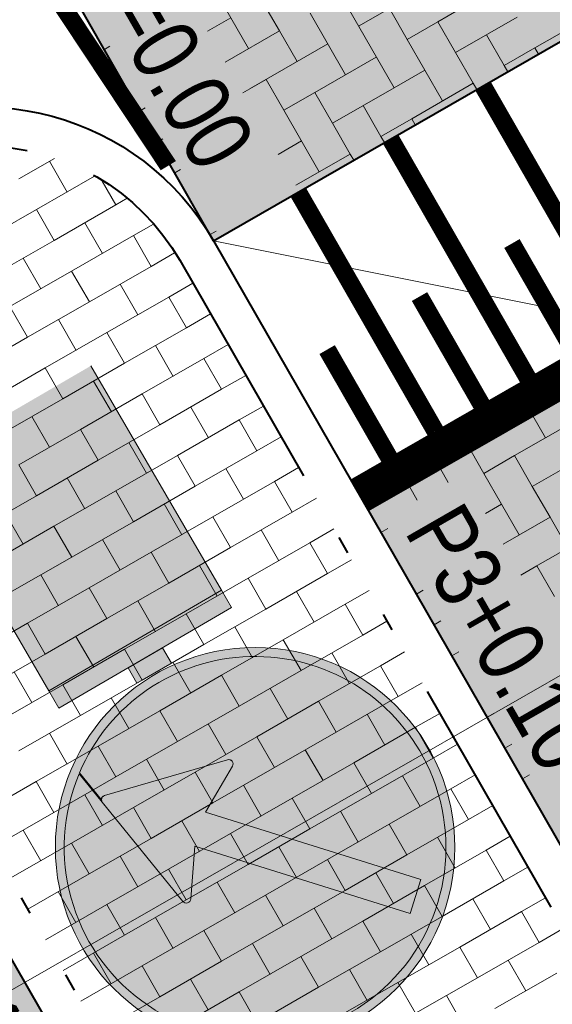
# Model space of a CAD drawing. Header units: metres. Extents: x 148742 to 148951, y 485553 to 485794.
# Tile 31 of 53: x 148840.48 to 148843.48, y 485701.71 to 485707.25. Entities that reach past the tile are written whole.
import ezdxf

# ---------------------------------------------------------------- set-up
doc = ezdxf.new("R2010")
doc.units = ezdxf.units.M
doc.header["$MEASUREMENT"] = 0
doc.linetypes.add('rws', pattern=[2.74, 1.4, -0.4, 0.07, -0.4, 0.07, -0.4])
doc.layers.get('Defpoints').update_dxf_attribs({"color": 253, "lineweight": 13})
doc.layers.add('BWR-alg-raster boundary', color=151, linetype='Continuous', lineweight=13, plot=False)
for name, color, linetype, lineweight in [('BWR-nieuw-band-basislijn_GV', 7, 'Continuous', 40), ('BWR-nieuw-band-trottoir rws 115¯225x240 betonrug_GV', 94, 'rws_b', 40), ('BWR-nieuw-raster-cel verharding_GV', 7, 'Continuous', 40), ('Level 60', 7, 'Continuous', 0), ('N-WA-VW-VERKEERSTEKEN_BORD-G', 7, 'Continuous', 30), ('N-WE-VH-KANTVERHARDING-G', 1, 'Continuous', 13), ('N-WE-VW-MARKERING-G', 7, 'Continuous', 30), ('N-WE-VW-MARKERING_LANGS_STREEP_DOORGETROKKEN_010-G', 7, 'Continuous', 13), ('wit', 254, 'Continuous', 0), ('WVB-dim-terr-maatvoering 018', 7, 'Continuous', 13), ('WVB-pen-brm-dik 018', 6, 'Continuous', 13), ('WVB-pen-dik 035', 1, 'Continuous', 40), ('WVB-raster-20%', 254, 'Continuous', 30), ('WVB-raster-80%', 252, 'Continuous', 30), ('WVB-tekst-dik 025', 1, 'Continuous', 30)]:
    doc.layers.add(name, color=color, linetype=linetype, lineweight=lineweight)
doc.styles.add('1 200   0.18', font='WORKING.shx', dxfattribs={"height": 0.36})
doc.styles.add('1 200   0.25', font='WORKING.shx', dxfattribs={"height": 0.5})
doc.styles.add('Style-WORKING', font='WORKING.shx')
doc.linetypes.add('rws_b', pattern='A,1.4,-0.4,0.07,-0.23,["B",Style-WORKING,S=0.36,R=0,X=-0.104,Y=-0.19],-0.17,0.07,-1.86', length=4.2)
doc.dimstyles.new('TER 1 200', dxfattribs={"dimtxt": 0.36, "dimasz": 0.36, "dimexe": 0.18, "dimexo": 0.0625, "dimgap": 0.18, "dimtad": 1, "dimzin": 0, "dimdsep": 46, "dimtxsty": '1 200   0.18', "dimblk": 'TerminatorOpen_0.5', "dimcen": 0, "dimse1": 1, "dimse2": 1, "dimclrd": 256, "dimclre": 256, "dimclrt": 7, "dimazin": 0, "dimtfac": 1, "dimtdec": 0, "dimtmove": 1, "dimatfit": 1, "dimldrblk": 'TerminatorOpen_0.5', "dimfxl": 0.18, "dimfxlon": 1, "dimfrac": 2, "dimtolj": 1, "dimtzin": 0, "dimlwd": -1, "dimlwe": -1, "dimarcsym": 0})

# ---------------------------------------------------------------- blocks, each defined once
blk = doc.blocks.new('_Oblique_0.5')
at = {"color": 0, "linetype": 'ByBlock', "lineweight": -2}
for p, q in [((0.5, 0.25), (-0.5, -0.25)), ((0, 0), (-1, 0))]:
    blk.add_line(p, q, dxfattribs=at)
blk = doc.blocks.new('*D38')
at = {"layer": 'Defpoints', "color": 0, "lineweight": 40, "transparency": 16777216}
for p in [(148844.8281, 485715.7889), (148841.6279, 485713.9516), (148849.5435, 485704.1811)]:
    blk.add_point(p, dxfattribs=at)
at = {"layer": 'WVB-dim-terr-maatvoering 018', "transparency": 16777216}
for p, q in [((148844.672, 485715.6993), (148844.9842, 485715.8785)), ((148850.83, 485705.3348), (148845.0073, 485715.4767)), ((148850.8531, 485704.933), (148851.1653, 485705.1122))]:
    blk.add_line(p, q, dxfattribs=at)
at = {"layer": 'WVB-dim-terr-maatvoering 018', "transparency": 16777216, "xscale": 0.36, "yscale": 0.36, "zscale": 0.36}
for p, rotation in [((148844.8281, 485715.7889), 119.8608956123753), ((148851.0092, 485705.0226), 299.8608956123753)]:
    blk.add_blockref('_Oblique_0.5', p, dxfattribs=dict(at, rotation=rotation))
at = {"layer": 'WVB-dim-terr-maatvoering 018', "color": 7, "transparency": 16777216, "insert": (148848.2308, 485710.585), "char_height": 0.36, "attachment_point": 5, "rotation": 299.8609, "style": '1 200   0.18'}
blk.add_mtext('\\A1;\\C7;12.42', dxfattribs=at)
blk = doc.blocks.new('TerminatorOpen_0.5')
at = {"color": 0, "linetype": 'ByBlock', "lineweight": -2}
for q in [(-1, 0.25), (-1, 0), (-1, -0.25)]:
    blk.add_line((0, 0), q, dxfattribs=at)
blk = doc.blocks.new('*U59')
at = {"layer": 'N-WA-VW-VERKEERSTEKEN_BORD-G', "linetype": 'Continuous', "true_color": 0x0a0a0a}
blk.add_hatch(color=28, dxfattribs=at).paths.add_polyline_path([(-0.8484, 0.2281), (-0.9132, 0.3201), (0.0065, 0.968), (0.0713, 0.876)])
at = {"layer": 'N-WA-VW-VERKEERSTEKEN_BORD-G', "linetype": 'Continuous', "true_color": 0xffe100}
blk.add_hatch(color=2, dxfattribs=at).paths.add_polyline_path([(-0.0062, -0.9675), (-0.8484, 0.2281), (0.0713, 0.876), (0.9135, -0.3196)])
at = {"layer": 'N-WA-VW-VERKEERSTEKEN_BORD-G', "linetype": 'Continuous', "true_color": 0xafafaf}
blk.add_hatch(color=253, dxfattribs=at).paths.add_polyline_path([(-0.5453, 0.5793), (-0.603, 0.6611), (-0.4191, 0.7907), (-0.3614, 0.7088)])
at = {"layer": 'N-WA-VW-VERKEERSTEKEN_BORD-G', "color": 28, "lineweight": 0, "true_color": 0x0a0a0a, "flags": 128}
blk.add_lwpolyline([(-0.8484, 0.2281), (0.0713, 0.876), (0.0065, 0.968), (-0.9132, 0.3201)], close=True, dxfattribs=at)
at = {"layer": 'N-WA-VW-VERKEERSTEKEN_BORD-G', "color": 253, "lineweight": 0, "true_color": 0xafafaf, "flags": 128}
blk.add_lwpolyline([(0.9135, -0.3196), (0.0713, 0.876), (-0.8484, 0.2281), (-0.0062, -0.9675)], dxfattribs=at)
blk.add_lwpolyline([(-0.603, 0.6611), (-0.5453, 0.5793), (-0.3614, 0.7088), (-0.4191, 0.7907)], close=True, dxfattribs=at)
blk = doc.blocks.new('*U61')
at = {"layer": 'Level 60', "linetype": 'Continuous', "lineweight": 0}
blk.add_hatch(color=5, dxfattribs=at).paths.add_polyline_path([(-0.616, -1.186), (1.014, -2.081, 0.334241), (1.091, -2.07), (1.04, -2.573, -0.642364), (-2.626, 0.897), (-2.624, 0.903, -1.549978), (1.054, -2.568), (1.299, -0.188, 0.677713), (1.192, -0.131), (0.609, -0.631), (-0.914, 2.273), (-1.373, 2.032), (0.149, -0.872), (-0.601, -1.067, 0.677647)])
at = {"layer": 'Level 60', "color": 5, "linetype": 'Continuous', "lineweight": 0, "flags": 128}
blk.add_lwpolyline([(-0.616, -1.186), (1.014, -2.081, 0.334241), (1.091, -2.07), (1.04, -2.573, -0.642364), (-2.626, 0.897), (-2.624, 0.903, -1.549978), (1.054, -2.568), (1.299, -0.188, 0.677713), (1.192, -0.131), (0.609, -0.631), (-0.914, 2.273), (-1.373, 2.032), (0.149, -0.872), (-0.601, -1.067, 0.677647)], format="xyb", close=True, dxfattribs=at)
at = {"layer": 'Level 60', "color": 5, "linetype": 'Continuous', "lineweight": 13}
blk.add_circle((0, 0), 2.905, dxfattribs=at)
blk = doc.blocks.new('*U60')
at = {"layer": 'wit', "ltscale": 2.5}
h = blk.add_hatch(color=256, dxfattribs=at)
edge = h.paths.add_edge_path()
edge.add_arc((-0.0002, -0.0002), 1.1252, 0, 360)
h.paths.add_polyline_path([(0.9915, -0.4146, 1.550079), (-0.9662, -0.4715), (-0.9651, -0.4737, 0.642349), (0.9892, -0.4202)], flags=16)
at = {"layer": 'wit', "ltscale": 2.5, "extrusion": (0, 0, -1)}
blk.add_hatch(color=256, dxfattribs=at).paths.add_polyline_path([(-0.8652, -0.2683, 0.333651), (-0.8471, -0.2925), (-0.156, -0.4939, 0.678777), (-0.1272, -0.457), (-0.2792, -0.1982), (0.9328, 0.1802), (0.8729, 0.372), (-0.3391, -0.0064), (-0.3621, 0.2901, 0.677374), (-0.4068, 0.3041), (-0.8608, -0.254)])
at = {"layer": 'wit', "ltscale": 2.5, "flags": 128}
blk.add_lwpolyline([(0.8652, -0.2683, -0.333651), (0.8471, -0.2925), (0.156, -0.4939, -0.678777), (0.1272, -0.457), (0.2792, -0.1982), (-0.9328, 0.1802), (-0.8729, 0.372), (0.3391, -0.0064), (0.3621, 0.2901, -0.677374), (0.4068, 0.3041), (0.8608, -0.254)], format="xyb", close=True, dxfattribs=at)
at = {"layer": 'Level 60', "color": 5, "linetype": 'Continuous', "lineweight": 0, "xscale": 0.3872632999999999, "yscale": 0.3872632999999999, "zscale": 0.3872632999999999, "rotation": 45.00000000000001}
blk.add_blockref('*U61', (-0.0003, -0.0003), dxfattribs=at)
blk = doc.blocks.new('*U58')
at = {"layer": 'N-WA-VW-VERKEERSTEKEN_BORD-G', "color": 2, "linetype": 'Continuous', "true_color": 0xffe100, "rotation": 355.029078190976}
blk.add_blockref('*U59', (0.6285, -0.9553), dxfattribs=at)
at = {"layer": 'wit', "ltscale": 2.5}
blk.add_blockref('*U60', (-0.3856, 0.7933), dxfattribs=at)

msp = doc.modelspace()

# ---------------------------------------------------------------- hatches: boundary and pattern name
at = {"layer": 'WVB-raster-20%'}
h = msp.add_hatch(color=256, dxfattribs=at)
h.paths.add_polyline_path([(148842.2116, 485691.8461), (148842.176, 485691.9088), (148836.8123, 485701.2573), (148839.8448, 485702.9983), (148841.7989, 485699.5943), (148844.4006, 485701.088), (148842.4464, 485704.4919), (148842.4465, 485704.492), (148847.8515, 485695.0841), (148847.8487, 485695.0825), (148847.8127, 485695.1451), (148845.8945, 485698.4864), (148843.2928, 485696.9927), (148845.211, 485693.6515), (148845.2469, 485693.5888)])
h.paths.add_polyline_path([(148845.0608, 485698.9457), (148844.812, 485699.3788), (148845.2414, 485699.6255), (148845.4902, 485699.1923)], flags=16)
h.paths.add_polyline_path([(148845.4352, 485698.2935), (148845.1854, 485698.7283), (148845.6138, 485698.9745), (148845.8637, 485698.5396)], flags=16)
h.paths.add_polyline_path([(148842.1044, 485699.0636), (148841.8545, 485699.4985), (148842.283, 485699.7446), (148842.5328, 485699.3098)], flags=16)
h.paths.add_polyline_path([(148842.4769, 485698.4126), (148842.228, 485698.8458), (148842.6574, 485699.0924), (148842.9062, 485698.6593)], flags=16)
at = {"layer": 'WVB-raster-80%', "extrusion": (0, 0, -1)}
msp.add_hatch(color=256, dxfattribs=at).paths.add_polyline_path([(-148841.5752, 485706.0096), (-148845.0441, 485708.0012), (-148844.3689, 485709.1774), (-148841.6279, 485713.9516), (-148829.2466, 485727.6155)])

# ---------------------------------------------------------------- linework, layer by layer
at = {"layer": 'BWR-alg-raster boundary'}
msp.add_line((148850.3253, 485707.4558), (148831.1789, 485696.4879), dxfattribs=at)
at = {"layer": 'BWR-nieuw-band-basislijn_GV', "ltscale": 0.5, "flags": 128}
msp.add_lwpolyline([(148841.5752, 485706.0096), (148844.4006, 485701.088), (148841.7989, 485699.5943), (148838.9735, 485704.5159, -1), (148841.5752, 485706.0096)], format="xyb", dxfattribs=at)
at = {"layer": 'BWR-nieuw-band-trottoir rws 115¯225x240 betonrug_GV', "linetype": 'rws', "flags": 128}
msp.add_lwpolyline([(148841.3844, 485705.9001), (148844.1002, 485701.1692), (148841.8801, 485699.8946), (148839.1642, 485704.6255, -1)], format="xyb", close=True, dxfattribs=at)
at = {"layer": 'BWR-nieuw-raster-cel verharding_GV', "lineweight": 0}
for p, q in [((148841.5731, 485707.4388), (148841.7724, 485707.0919)), ((148842.2926, 485707.3908), (148842.5915, 485706.8706)), ((148841.8461, 485707.365), (148841.9458, 485707.1916)), ((148842.8387, 485707.2432), (148843.0121, 485707.3429)), ((148842.3184, 485706.9443), (148842.1192, 485707.2912)), ((148842.5657, 485707.317), (148842.3922, 485707.2174)), ((148842.6653, 485707.1436), (148842.5657, 485707.317)), ((148843.7316, 485707.2949), (148843.3848, 485707.0957)), ((148841.5404, 485707.1893), (148841.6727, 485707.2653)), ((148842.8387, 485707.2432), (148842.6653, 485707.1436)), ((148842.9383, 485707.0698), (148842.8387, 485707.2432)), ((148843.2852, 485707.2691), (148842.9383, 485707.0698)), ((148841.9458, 485707.1916), (148841.64, 485707.0159)), ((148842.0454, 485707.0181), (148841.9458, 485707.1916)), ((148843.1117, 485707.1695), (148843.2114, 485706.996)), ((148840.9913, 485707.1045), (148840.9605, 485707.0868)), ((148842.2188, 485707.1178), (148841.7853, 485706.8687)), ((148842.6653, 485707.1436), (148842.8645, 485706.7968)), ((148842.9383, 485707.0698), (148843.038, 485706.8964)), ((148843.2114, 485706.996), (148843.3848, 485707.0957)), ((148843.3848, 485707.0957), (148843.4051, 485707.0603)), ((148842.4919, 485707.044), (148842.3184, 485706.9443)), ((148843.2317, 485706.9607), (148843.2114, 485706.996)), ((148842.145, 485706.8447), (148842.3184, 485706.9443)), ((148842.5915, 485706.8706), (148842.7649, 485706.9702)), ((148841.872, 485706.9185), (148841.7396, 485706.8425)), ((148841.9716, 485706.7451), (148841.872, 485706.9185)), ((148843.038, 485706.8964), (148842.6911, 485706.6971)), ((148843.0582, 485706.8611), (148843.038, 485706.8964)), ((148842.145, 485706.8447), (148841.9716, 485706.7451)), ((148842.2447, 485706.6713), (148842.145, 485706.8447)), ((148842.5915, 485706.8706), (148842.2447, 485706.6713)), ((148842.4181, 485706.7709), (148842.5177, 485706.5975)), ((148841.1905, 485706.7577), (148841.1588, 485706.7394)), ((148841.9716, 485706.7451), (148842.1709, 485706.3983)), ((148842.2447, 485706.6713), (148842.3443, 485706.4979)), ((148842.5177, 485706.5975), (148842.6911, 485706.6971)), ((148842.6911, 485706.6971), (148842.7114, 485706.6619)), ((148841.2902, 485706.5842), (148841.2579, 485706.5657)), ((148841.9389, 485706.4956), (148842.0712, 485706.5717)), ((148842.5379, 485706.5624), (148842.5177, 485706.5975)), ((148842.3443, 485706.4979), (148842.0385, 485706.3222)), ((148842.3645, 485706.4628), (148842.3443, 485706.4979)), ((148840.4784, 485706.3578), (148840.6801, 485706.4736)), ((148840.6518, 485706.4574), (148840.7514, 485706.284)), ((148841.3898, 485706.4108), (148841.357, 485706.392)), ((148840.5775, 485706.1852), (148840.9053, 485706.3734)), ((148840.9482, 485706.3448), (148841.0248, 485706.2114)), ((148841.0248, 485706.2114), (148841.0895, 485706.2486)), ((148840.2297, 485705.9856), (148840.5775, 485706.1852)), ((148840.5775, 485706.1852), (148840.677, 485706.0118)), ((148840.677, 485706.0118), (148841.0248, 485706.2114)), ((148840.8505, 485706.1114), (148840.9501, 485705.9379)), ((148841.1239, 485706.0389), (148841.2369, 485706.1037)), ((148841.5891, 485706.064), (148841.5552, 485706.0446)), ((148840.3293, 485705.8121), (148840.677, 485706.0118)), ((148840.7761, 485705.8392), (148841.1239, 485706.0389)), ((148841.1239, 485706.0389), (148841.2235, 485705.8654)), ((148841.2235, 485705.8654), (148841.3555, 485705.9413)), ((148840.5027, 485705.9117), (148840.6023, 485705.7383)), ((148840.4284, 485705.6396), (148840.7761, 485705.8392)), ((148840.7761, 485705.8392), (148840.8757, 485705.6658)), ((148840.8757, 485705.6658), (148841.2235, 485705.8654)), ((148841.0491, 485705.7653), (148841.1487, 485705.5919)), ((148841.3225, 485705.6928), (148841.4585, 485705.7709)), ((148840.5279, 485705.4661), (148840.8757, 485705.6658)), ((148840.9748, 485705.4932), (148841.3225, 485705.6928)), ((148841.3225, 485705.6928), (148841.4221, 485705.5194)), ((148840.4284, 485705.6396), (148840.5279, 485705.4661)), ((148840.7014, 485705.5657), (148840.801, 485705.3922)), ((148841.4221, 485705.5194), (148841.5581, 485705.5975)), ((148841.0744, 485705.3197), (148841.4221, 485705.5194)), ((148840.1802, 485705.2665), (148840.5279, 485705.4661)), ((148840.627, 485705.2935), (148840.9748, 485705.4932)), ((148840.9748, 485705.4932), (148841.0744, 485705.3197)), ((148841.2478, 485705.4193), (148841.3474, 485705.2459)), ((148841.5212, 485705.3468), (148841.6572, 485705.4249)), ((148841.1734, 485705.1472), (148841.5212, 485705.3468)), ((148841.5212, 485705.3468), (148841.6208, 485705.1734)), ((148840.2793, 485705.0939), (148840.627, 485705.2935)), ((148840.627, 485705.2935), (148840.7266, 485705.1201)), ((148840.7266, 485705.1201), (148841.0744, 485705.3197)), ((148840.9, 485705.2197), (148840.9996, 485705.0462)), ((148841.6208, 485705.1734), (148841.7568, 485705.2514)), ((148841.273, 485704.9737), (148841.6208, 485705.1734)), ((148840.3788, 485704.9204), (148840.7266, 485705.1201)), ((148840.8257, 485704.9475), (148841.1734, 485705.1472)), ((148841.1734, 485705.1472), (148841.273, 485704.9737)), ((148841.4465, 485705.0733), (148841.546, 485704.8998)), ((148841.7199, 485705.0008), (148841.8558, 485705.0789)), ((148840.5523, 485705.02), (148840.6519, 485704.8466)), ((148841.3721, 485704.8011), (148841.7199, 485705.0008)), ((148841.7199, 485705.0008), (148841.8194, 485704.8273)), ((148843.4442, 485704.8993), (148843.3727, 485705.0237)), ((148843.6176, 485704.9989), (148843.4442, 485704.8993)), ((148840.4779, 485704.7478), (148840.8257, 485704.9475)), ((148840.8257, 485704.9475), (148840.9253, 485704.7741)), ((148840.9253, 485704.7741), (148841.273, 485704.9737)), ((148841.8194, 485704.8273), (148841.9554, 485704.9054)), ((148843.2708, 485704.7997), (148843.4442, 485704.8993)), ((148841.0987, 485704.8736), (148841.1983, 485704.7002)), ((148841.0243, 485704.6015), (148841.3721, 485704.8011)), ((148841.3721, 485704.8011), (148841.4717, 485704.6277)), ((148841.4717, 485704.6277), (148841.8194, 485704.8273)), ((148843.0974, 485704.7001), (148843.0258, 485704.8246)), ((148843.2708, 485704.7997), (148843.0974, 485704.7001)), ((148843.3704, 485704.6263), (148843.2708, 485704.7997)), ((148843.7172, 485704.8255), (148843.3704, 485704.6263)), ((148840.4779, 485704.7478), (148840.5775, 485704.5744)), ((148840.5775, 485704.5744), (148840.9253, 485704.7741)), ((148841.6451, 485704.7273), (148841.7447, 485704.5538)), ((148841.9185, 485704.6548), (148842.0545, 485704.7328)), ((148842.8524, 485704.725), (148842.8962, 485704.6487)), ((148840.7509, 485704.674), (148840.8505, 485704.5005)), ((148843.0974, 485704.7001), (148843.2966, 485704.3532)), ((148841.1239, 485704.428), (148841.4717, 485704.6277)), ((148841.5708, 485704.4551), (148841.9185, 485704.6548)), ((148841.9185, 485704.6548), (148842.0181, 485704.4813)), ((148842.7228, 485704.5491), (148842.6789, 485704.6254)), ((148843.3704, 485704.6263), (148843.47, 485704.4529)), ((148840.2297, 485704.3747), (148840.5775, 485704.5744)), ((148840.6766, 485704.4018), (148841.0243, 485704.6015)), ((148841.0243, 485704.6015), (148841.1239, 485704.428)), ((148842.0181, 485704.4813), (148842.1541, 485704.5594)), ((148841.2974, 485704.5276), (148841.3969, 485704.3542)), ((148843.1062, 485704.4745), (148843.197, 485704.5266)), ((148840.4032, 485704.4743), (148840.5028, 485704.3009)), ((148841.223, 485704.2554), (148841.5708, 485704.4551)), ((148841.5708, 485704.4551), (148841.6703, 485704.2817)), ((148841.6703, 485704.2817), (148842.0181, 485704.4813)), ((148843.47, 485704.4529), (148843.2058, 485704.3011)), ((148843.5697, 485704.2794), (148843.47, 485704.4529)), ((148840.3288, 485704.2022), (148840.6766, 485704.4018)), ((148840.6766, 485704.4018), (148840.7762, 485704.2284)), ((148840.7762, 485704.2284), (148841.1239, 485704.428)), ((148842.1172, 485704.3087), (148842.2531, 485704.3868)), ((148842.5571, 485704.3897), (148842.5181, 485704.3672)), ((148841.8438, 485704.3812), (148841.9434, 485704.2078)), ((148843.7431, 485704.3791), (148843.3095, 485704.13)), ((148840.9496, 485704.328), (148841.0492, 485704.1545)), ((148841.3226, 485704.082), (148841.6703, 485704.2817)), ((148841.7694, 485704.1091), (148842.1172, 485704.3087)), ((148842.1172, 485704.3087), (148842.2168, 485704.1353)), ((148840.4284, 485704.0287), (148840.7762, 485704.2284)), ((148840.8752, 485704.0558), (148841.223, 485704.2554)), ((148841.223, 485704.2554), (148841.3226, 485704.082)), ((148841.496, 485704.1816), (148841.5956, 485704.0081)), ((148842.2168, 485704.1353), (148842.3527, 485704.2133)), ((148843.3963, 485704.1798), (148843.3055, 485704.1276)), ((148843.4959, 485704.0064), (148843.3963, 485704.1798)), ((148840.6018, 485704.1283), (148840.7014, 485703.9548)), ((148841.869, 485703.9356), (148842.2168, 485704.1353)), ((148840.5275, 485703.8561), (148840.8752, 485704.0558)), ((148840.8752, 485704.0558), (148840.9748, 485703.8823)), ((148840.9748, 485703.8823), (148841.3226, 485704.082)), ((148841.4217, 485703.9094), (148841.7694, 485704.1091)), ((148841.7694, 485704.1091), (148841.869, 485703.9356)), ((148842.0424, 485704.0352), (148842.142, 485703.8618)), ((148842.3158, 485703.9627), (148842.4518, 485704.0407)), ((148842.7564, 485704.0428), (148842.7172, 485704.0203)), ((148841.1483, 485703.9819), (148841.2478, 485703.8085)), ((148841.9681, 485703.763), (148842.3158, 485703.9627)), ((148842.3158, 485703.9627), (148842.4154, 485703.7893)), ((148841.0739, 485703.7098), (148841.4217, 485703.9094)), ((148841.4217, 485703.9094), (148841.5212, 485703.736)), ((148841.5212, 485703.736), (148841.869, 485703.9356)), ((148840.1797, 485703.6565), (148840.5275, 485703.8561)), ((148840.5275, 485703.8561), (148840.6271, 485703.6827)), ((148840.6271, 485703.6827), (148840.9748, 485703.8823)), ((148841.6947, 485703.8356), (148841.7943, 485703.6621)), ((148842.4154, 485703.7893), (148842.5514, 485703.8673)), ((148842.856, 485703.8694), (148842.8168, 485703.8469)), ((148840.8005, 485703.7823), (148840.9001, 485703.6088)), ((148842.0677, 485703.5896), (148842.4154, 485703.7893)), ((148841.1735, 485703.5363), (148841.5212, 485703.736)), ((148841.6203, 485703.5634), (148841.9681, 485703.763)), ((148841.9681, 485703.763), (148842.0677, 485703.5896)), ((148840.2793, 485703.483), (148840.6271, 485703.6827)), ((148840.7261, 485703.5101), (148841.0739, 485703.7098)), ((148841.0739, 485703.7098), (148841.1735, 485703.5363)), ((148842.2411, 485703.6892), (148842.3407, 485703.5157)), ((148842.5145, 485703.6167), (148842.6504, 485703.6947)), ((148842.9556, 485703.696), (148842.9164, 485703.6734)), ((148841.3469, 485703.6359), (148841.4465, 485703.4624)), ((148842.1667, 485703.417), (148842.5145, 485703.6167)), ((148842.5145, 485703.6167), (148842.6141, 485703.4432)), ((148840.4527, 485703.5826), (148840.5523, 485703.4092)), ((148841.2726, 485703.3637), (148841.6203, 485703.5634)), ((148841.6203, 485703.5634), (148841.7199, 485703.3899)), ((148841.7199, 485703.3899), (148842.0677, 485703.5896)), ((148840.3784, 485703.3105), (148840.7261, 485703.5101)), ((148840.7261, 485703.5101), (148840.8257, 485703.3367)), ((148840.8257, 485703.3367), (148841.1735, 485703.5363)), ((148842.6141, 485703.4432), (148842.75, 485703.5213)), ((148841.8933, 485703.4895), (148841.9929, 485703.3161)), ((148840.9992, 485703.4362), (148841.0987, 485703.2628)), ((148841.3721, 485703.1903), (148841.7199, 485703.3899)), ((148841.819, 485703.2174), (148842.1667, 485703.417)), ((148842.1667, 485703.417), (148842.2663, 485703.2436)), ((148842.2663, 485703.2436), (148842.6141, 485703.4432)), ((148840.4779, 485703.137), (148840.8257, 485703.3367)), ((148840.9248, 485703.1641), (148841.2726, 485703.3637)), ((148841.2726, 485703.3637), (148841.3721, 485703.1903)), ((148842.4398, 485703.3432), (148842.5393, 485703.1697)), ((148842.7132, 485703.2706), (148842.8491, 485703.3487)), ((148843.1549, 485703.3492), (148843.1155, 485703.3265)), ((148841.5456, 485703.2899), (148841.6452, 485703.1164)), ((148840.6514, 485703.2366), (148840.751, 485703.0631)), ((148841.9186, 485703.0439), (148842.2663, 485703.2436)), ((148842.3654, 485703.071), (148842.7132, 485703.2706)), ((148842.7132, 485703.2706), (148842.8127, 485703.0972)), ((148841.0244, 485702.9906), (148841.3721, 485703.1903)), ((148841.4712, 485703.0177), (148841.819, 485703.2174)), ((148841.819, 485703.2174), (148841.9186, 485703.0439)), ((148842.8127, 485703.0972), (148842.9487, 485703.1752)), ((148843.2545, 485703.1757), (148843.2151, 485703.1531)), ((148840.577, 485702.9644), (148840.9248, 485703.1641)), ((148840.9248, 485703.1641), (148841.0244, 485702.9906)), ((148842.092, 485703.1435), (148842.1916, 485702.97)), ((148841.1978, 485703.0902), (148841.2974, 485702.9168)), ((148842.0176, 485702.8713), (148842.3654, 485703.071)), ((148842.3654, 485703.071), (148842.465, 485702.8975)), ((148842.465, 485702.8975), (148842.8127, 485703.0972)), ((148841.1235, 485702.8181), (148841.4712, 485703.0177)), ((148841.4712, 485703.0177), (148841.5708, 485702.8443)), ((148841.5708, 485702.8443), (148841.9186, 485703.0439)), ((148842.9118, 485702.9246), (148843.0477, 485703.0026)), ((148843.3542, 485703.0023), (148843.3147, 485702.9796)), ((148840.2317, 485702.7661), (148840.577, 485702.9644)), ((148840.577, 485702.9644), (148840.6766, 485702.791)), ((148840.6766, 485702.791), (148841.0244, 485702.9906)), ((148842.6384, 485702.9971), (148842.738, 485702.8237)), ((148840.8501, 485702.8906), (148840.9496, 485702.7171)), ((148841.7442, 485702.9438), (148841.8438, 485702.7704)), ((148842.1172, 485702.6979), (148842.465, 485702.8975)), ((148842.5641, 485702.725), (148842.9118, 485702.9246)), ((148842.9118, 485702.9246), (148843.0114, 485702.7512)), ((148841.223, 485702.6446), (148841.5708, 485702.8443)), ((148841.6699, 485702.6717), (148842.0176, 485702.8713)), ((148842.0176, 485702.8713), (148842.1172, 485702.6979)), ((148840.3312, 485702.5927), (148840.6766, 485702.791)), ((148840.7757, 485702.6184), (148841.1235, 485702.8181)), ((148841.1235, 485702.8181), (148841.223, 485702.6446)), ((148842.2907, 485702.7975), (148842.3902, 485702.624)), ((148843.0114, 485702.7512), (148843.1473, 485702.8292)), ((148841.3965, 485702.7442), (148841.4961, 485702.5707)), ((148842.2163, 485702.5253), (148842.5641, 485702.725)), ((148842.5641, 485702.725), (148842.6636, 485702.5515)), ((148842.6636, 485702.5515), (148843.0114, 485702.7512)), ((148840.5023, 485702.6909), (148840.6019, 485702.5175)), ((148841.3221, 485702.472), (148841.6699, 485702.6717)), ((148841.6699, 485702.6717), (148841.7695, 485702.4982)), ((148841.7695, 485702.4982), (148842.1172, 485702.6979)), ((148840.4303, 485702.4201), (148840.7757, 485702.6184)), ((148840.7757, 485702.6184), (148840.8753, 485702.4449)), ((148840.8753, 485702.4449), (148841.223, 485702.6446)), ((148842.8371, 485702.6511), (148842.9367, 485702.4777)), ((148843.1105, 485702.5786), (148843.2464, 485702.6566)), ((148841.9429, 485702.5978), (148842.0425, 485702.4244)), ((148842.7627, 485702.3789), (148843.1105, 485702.5786)), ((148843.1105, 485702.5786), (148843.2101, 485702.4051)), ((148841.0487, 485702.5445), (148841.1483, 485702.3711)), ((148841.8685, 485702.3257), (148842.2163, 485702.5253)), ((148842.2163, 485702.5253), (148842.3159, 485702.3519)), ((148842.3159, 485702.3519), (148842.6636, 485702.5515)), ((148840.9744, 485702.2724), (148841.3221, 485702.472)), ((148841.3221, 485702.472), (148841.4217, 485702.2986)), ((148841.4217, 485702.2986), (148841.7695, 485702.4982)), ((148842.4893, 485702.4514), (148842.5889, 485702.278)), ((148843.2101, 485702.4051), (148843.3459, 485702.4832)), ((148840.5299, 485702.2467), (148840.8753, 485702.4449)), ((148841.5951, 485702.3982), (148841.6947, 485702.2247)), ((148842.8623, 485702.2055), (148843.2101, 485702.4051)), ((148840.701, 485702.3449), (148840.8005, 485702.1714)), ((148841.9681, 485702.1522), (148842.3159, 485702.3519)), ((148842.415, 485702.1793), (148842.7627, 485702.3789)), ((148842.7627, 485702.3789), (148842.8623, 485702.2055)), ((148841.0739, 485702.0989), (148841.4217, 485702.2986)), ((148841.5208, 485702.126), (148841.8685, 485702.3257)), ((148841.8685, 485702.3257), (148841.9681, 485702.1522)), ((148843.0357, 485702.3051), (148843.1353, 485702.1316)), ((148843.3091, 485702.2326), (148843.445, 485702.3106)), ((148840.629, 485702.0741), (148840.9744, 485702.2724)), ((148840.9744, 485702.2724), (148841.0739, 485702.0989)), ((148842.1416, 485702.2518), (148842.2411, 485702.0783)), ((148842.9614, 485702.0329), (148843.3091, 485702.2326)), ((148843.3091, 485702.2326), (148843.4087, 485702.0591)), ((148841.2474, 485702.1985), (148841.347, 485702.0251)), ((148842.0672, 485701.9796), (148842.415, 485702.1793)), ((148842.415, 485702.1793), (148842.5145, 485702.0058)), ((148842.5145, 485702.0058), (148842.8623, 485702.2055)), ((148841.173, 485701.9263), (148841.5208, 485702.126)), ((148841.5208, 485702.126), (148841.6204, 485701.9525)), ((148841.6204, 485701.9525), (148841.9681, 485702.1522)), ((148843.4087, 485702.0591), (148843.5446, 485702.1371)), ((148840.7285, 485701.9006), (148841.0739, 485702.0989)), ((148842.688, 485702.1054), (148842.7876, 485701.932)), ((148843.061, 485701.8595), (148843.4087, 485702.0591)), ((148841.7938, 485702.0521), (148841.8934, 485701.8787)), ((148842.1668, 485701.8062), (148842.5145, 485702.0058)), ((148842.6136, 485701.8333), (148842.9614, 485702.0329)), ((148842.9614, 485702.0329), (148843.061, 485701.8595)), ((148840.8996, 485701.9988), (148840.9992, 485701.8254)), ((148841.2726, 485701.7529), (148841.6204, 485701.9525)), ((148841.7194, 485701.78), (148842.0672, 485701.9796)), ((148842.0672, 485701.9796), (148842.1668, 485701.8062)), ((148843.2344, 485701.959), (148843.334, 485701.7856)), ((148840.8276, 485701.728), (148841.173, 485701.9263)), ((148841.173, 485701.9263), (148841.2726, 485701.7529)), ((148842.3402, 485701.9058), (148842.4398, 485701.7323)), ((148841.446, 485701.8525), (148841.5456, 485701.679)), ((148842.7132, 485701.6598), (148843.061, 485701.8595)), ((148843.16, 485701.6869), (148843.5078, 485701.8865)), ((148841.819, 485701.6065), (148842.1668, 485701.8062)), ((148842.2659, 485701.6336), (148842.6136, 485701.8333)), ((148842.6136, 485701.8333), (148842.7132, 485701.6598)), ((148840.9272, 485701.5546), (148841.2726, 485701.7529)), ((148841.3717, 485701.5803), (148841.7194, 485701.78)), ((148841.7194, 485701.78), (148841.819, 485701.6065)), ((148842.8866, 485701.7594), (148842.9862, 485701.5859))]:
    msp.add_line(p, q, dxfattribs=at)
at = {"layer": 'N-WE-VH-KANTVERHARDING-G'}
msp.add_line((148842.4465, 485704.492), (148841.5752, 485706.0096), dxfattribs=at)
at = {"layer": 'N-WE-VW-MARKERING-G', "flags": 128}
for points, const_width in [([(148843.8642, 485705.5365), (148843.0925, 485706.8808)], 0.1), ([(148842.3967, 485704.5787), (148845.8656, 485706.5703)], 0.2), ([(148843.3439, 485705.2378), (148842.5722, 485706.582)], 0.1), ([(148842.8235, 485704.9391), (148842.0518, 485706.2833)], 0.1), ([(148843.6041, 485705.3872), (148843.2555, 485705.9942)], 0.1), ([(148843.0837, 485705.0884), (148842.7352, 485705.6955)], 0.1), ([(148842.5634, 485704.7897), (148842.2149, 485705.3968)], 0.1)]:
    msp.add_lwpolyline(points, dxfattribs=dict(at, const_width=const_width))
at = {"layer": 'N-WE-VW-MARKERING_LANGS_STREEP_DOORGETROKKEN_010-G', "flags": 128}
msp.add_lwpolyline([(148841.3206, 485706.4325, 0.1, 0.1, 0.065106), (148833.8919, 485715.7659, 0.1, 0.1, -0.029481), (148829.5861, 485720.45, 0, 0, 0)], format="xyseb", dxfattribs=at)
at = {"layer": 'WVB-pen-brm-dik 018'}
msp.add_line((148844.181, 485705.4878), (148841.5752, 485706.0096), dxfattribs=at)
at = {"layer": 'WVB-pen-dik 035'}
for p, q in [((148841.5752, 485706.0096), (148829.2466, 485727.6155)), ((148841.5752, 485706.0096), (148845.0441, 485708.0012)), ((148842.4465, 485704.492), (148845.9154, 485706.4836))]:
    msp.add_line(p, q, dxfattribs=at)
at = {"layer": 'WVB-raster-80%', "flags": 128}
for points in [[(148844.3689, 485709.1774), (148845.0441, 485708.0012), (148841.5752, 485706.0096), (148829.2466, 485727.6155), (148841.6279, 485713.9516)], [(148845.9126, 485706.4819), (148842.4465, 485704.492), (148847.8515, 485695.0841), (148851.3176, 485697.074)]]:
    msp.add_lwpolyline(points, close=True, dxfattribs=at)
at = {"layer": 'WVB-raster-80%'}
msp.add_solid([(148845.9126, 485706.4819), (148842.4465, 485704.492), (148851.3176, 485697.074), (148847.8515, 485695.0841)], dxfattribs=at)

# ---------------------------------------------------------------- block references
at = {"layer": 'N-WA-VW-VERKEERSTEKEN_BORD-G', "color": 2, "linetype": 'Continuous', "true_color": 0xffe100, "rotation": 180.0000000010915}
msp.add_blockref('*U58', (148841.4234, 485703.3872), dxfattribs=at)

# ---------------------------------------------------------------- texts
at = {"layer": 'WVB-tekst-dik 025', "linetype": 'Continuous', "style": '1 200   0.25', "width": 0.85}
for s, p in [('P3=0.00', (148840.6994, 485707.7626)), ('P3+0.10', (148842.6458, 485704.3747)), ('P2+0.10', (148839.524, 485702.5878))]:
    msp.add_text(s, height=0.375, rotation=299.8783, dxfattribs=at).set_placement(p)

# ---------------------------------------------------------------- dimensions: what is measured, and where the dimension line sits
at = {"layer": 'WVB-dim-terr-maatvoering 018'}
dim = msp.add_linear_dim(base=(148844.8281, 485715.7889), p1=(148849.5435, 485704.1811), p2=(148841.6279, 485713.9516), angle=119.8609, text='\\C7;12.42', dimstyle='TER 1 200', override={"dimblk": '_Oblique_0.5', "dimse1": 0, "dimse2": 0, "dimtdec": 2, "dimtmove": 2}, dxfattribs=at)
dim.commit()
dim.dimension.update_dxf_attribs({"geometry": '*D38', "text_midpoint": (148848.2308, 485710.585)})

doc.saveas('drawing.dxf')
